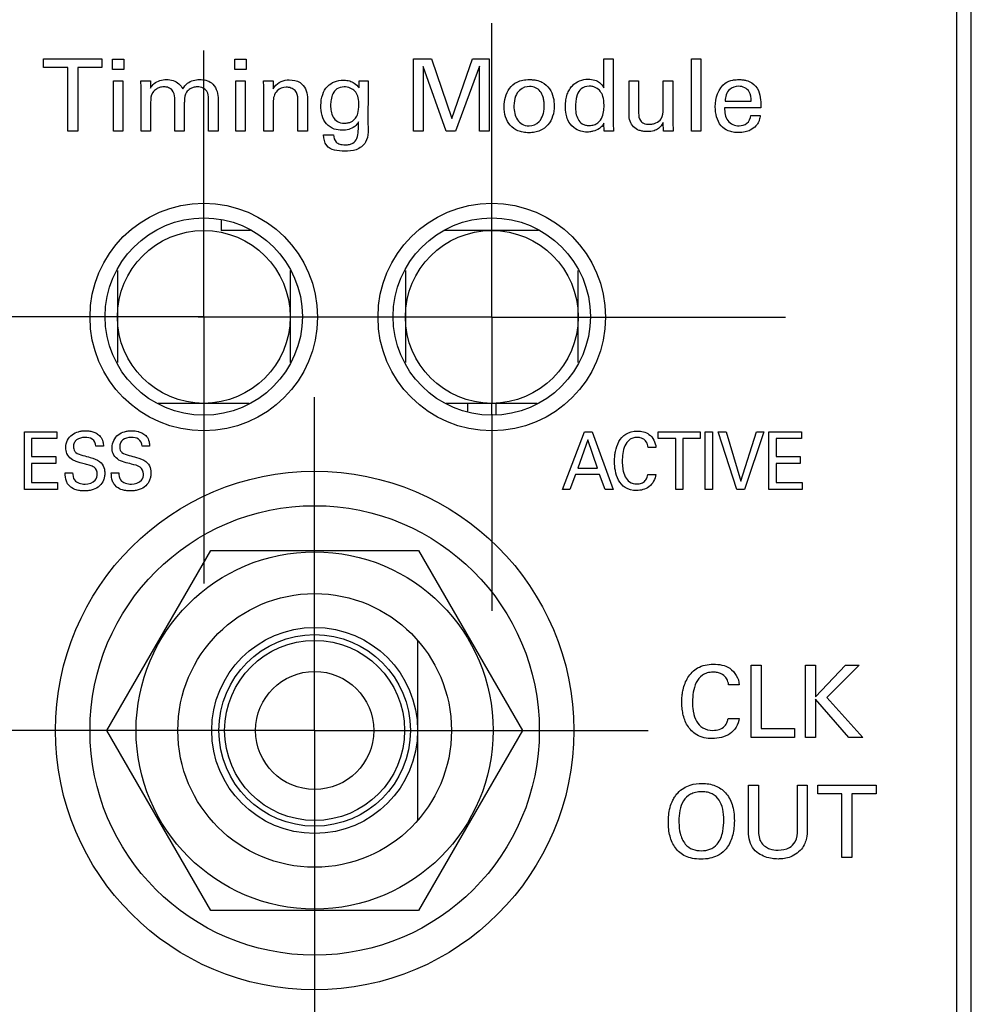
# Model space of a CAD drawing. Header units: inches. Extents: x 0 to 34, y 0 to 22.
# Tile 7 of 23: x 10.074 to 10.735, y 11.993 to 12.677. Entities that reach past the tile are written whole.
import ezdxf

# ---------------------------------------------------------------- set-up
doc = ezdxf.new("R2010")
doc.units = ezdxf.units.IN
doc.header["$LTSCALE"] = 1.87
doc.header["$MEASUREMENT"] = 0
doc.linetypes.add('CENTER', pattern=[0.6, 0.375, -0.075, 0.075, -0.075])
doc.layers.get('0').update_dxf_attribs({"linetype": 'CONTINUOUS'})
for name, color, linetype in [('02___PRT_ALL_AXES', 7, 'CONTINUOUS'), ('DATUMCURVES', 7, 'CONTINUOUS'), ('DEFAULT_1', 7, 'CENTER'), ('DIMENSIONS', 7, 'CONTINUOUS')]:
    doc.layers.add(name, color=color, linetype=linetype)
doc.styles.get("Standard").update_dxf_attribs({"font": 'txt', "width": 0.8})
doc.dimstyles.new('DIMSTYLE_1', dxfattribs={"dimtxt": 0.125, "dimasz": 0.18, "dimexe": 0.18, "dimexo": 0.0625, "dimgap": 0.09, "dimtad": 0, "dimtih": 1, "dimtoh": 1, "dimdec": 3, "dimzin": 4, "dimdsep": 46, "dimtxsty": 'STANDARD', "dimblk": '_FILLED', "dimblk1": '_FILLED', "dimblk2": '_FILLED', "dimcen": 0.09, "dimadec": 0, "dimazin": 0, "dimtp": 0.005, "dimtm": 0.005, "dimtfac": 1, "dimtdec": 3, "dimtofl": 0, "dimtmove": 0, "dimatfit": 3, "dimldrblk": '_FILLED', "dimfxl": 1, "dimtolj": 1, "dimtzin": 4, "dimarcsym": 0})

# ---------------------------------------------------------------- blocks, each defined once
blk = doc.blocks.new('*D12')
at = {"layer": 'DIMENSIONS', "color": 2, "linetype": 'CONTINUOUS'}
blk.add_line((10.40219, 12.73682), (10.40219, 13.92442), dxfattribs=at)
at = {"layer": 'DIMENSIONS', "color": 2, "linetype": 'CONTINUOUS', "insert": (10.33969, 13.98692), "char_height": 0.125, "width": 1.225, "attachment_point": 1, "rotation": 90, "line_spacing_factor": 0.9}
blk.add_mtext('.455{\\Ftxt.shx;\\W1.000000;\\H0.125000; }[11.56]', dxfattribs=at)
blk = doc.blocks.new('_FILLED')
at = {"color": 0, "linetype": 'BYBLOCK'}
blk.add_solid([(0, 0), (-1, 0.1736), (-1, -0.1736)], dxfattribs=at)

msp = doc.modelspace()

# ---------------------------------------------------------------- linework, layer by layer
at = {"color": 7, "linetype": 'CONTINUOUS'}
for p, q in [((10.73519, 8.09901), (10.73519, 13.23692)), ((10.72519, 9.13692), (10.72519, 13.20692)), ((10.21419, 12.53787), (10.21419, 12.53041)), ((10.23473, 12.53041), (10.21419, 12.53041)), ((10.43473, 12.53041), (10.36966, 12.53041)), ((10.26219, 12.50256), (10.26219, 12.47041)), ((10.34219, 12.50256), (10.34219, 12.47041)), ((10.46219, 12.47041), (10.46219, 12.50256)), ((10.38565, 12.40491), (10.38565, 12.41041)), ((10.40219, 12.40292), (10.40219, 12.41041)), ((10.40534, 12.40292), (10.40534, 12.41041)), ((10.13486, 12.18341), (10.20702, 12.30841)), ((10.20702, 12.30841), (10.35136, 12.30841)), ((10.35136, 12.30841), (10.42353, 12.18341)), ((10.35069, 12.24597), (10.35069, 12.12086)), ((10.20702, 12.05841), (10.13486, 12.18341)), ((10.42353, 12.18341), (10.35136, 12.05841)), ((10.35136, 12.05841), (10.20702, 12.05841))]:
    msp.add_line(p, q, dxfattribs=at)
for centre, radius in [((10.20219, 12.47032), 0.079), ((10.40219, 12.47032), 0.079), ((10.20219, 12.47072), 0.0685), ((10.40219, 12.47072), 0.0685), ((10.20219, 12.47041), 0.06), ((10.40219, 12.47041), 0.06), ((10.27919, 12.18331), 0.18), ((10.27919, 12.18341), 0.156), ((10.27919, 12.18341), 0.124), ((10.27919, 12.18341), 0.095), ((10.27919, 12.18341), 0.0715), ((10.27919, 12.18341), 0.0665), ((10.27919, 12.18341), 0.0625), ((10.27919, 12.18341), 0.041)]:
    msp.add_circle(centre, radius, dxfattribs=at)
at = {"layer": '02___PRT_ALL_AXES', "color": 7, "linetype": 'CONTINUOUS'}
for p, q in [((10.14219, 12.50256), (10.14219, 12.43889)), ((10.26219, 12.47041), (10.26219, 12.43889)), ((10.34219, 12.47041), (10.34219, 12.43889)), ((10.46219, 12.43889), (10.46219, 12.47041)), ((10.23376, 12.41041), (10.17063, 12.41041)), ((10.43376, 12.41041), (10.37063, 12.41041))]:
    msp.add_line(p, q, dxfattribs=at)
at = {"layer": 'DATUMCURVES', "color": 40, "linetype": 'CONTINUOUS'}
for p, q in [((10.09098, 12.64366), (10.09098, 12.64956)), ((10.09098, 12.64956), (10.13146, 12.64956)), ((10.10778, 12.64366), (10.09098, 12.64366)), ((10.10778, 12.59942), (10.10778, 12.64366)), ((10.11466, 12.64366), (10.11466, 12.59942)), ((10.13146, 12.64366), (10.11466, 12.64366)), ((10.13146, 12.64956), (10.13146, 12.64366)), ((10.13883, 12.64227), (10.13883, 12.64942)), ((10.13883, 12.64942), (10.14667, 12.64942)), ((10.14667, 12.64942), (10.14667, 12.64227)), ((10.22369, 12.64227), (10.22369, 12.64942)), ((10.22369, 12.64942), (10.23153, 12.64942)), ((10.23153, 12.64942), (10.23153, 12.64227)), ((10.34793, 12.59942), (10.34793, 12.64956)), ((10.34793, 12.64956), (10.36022, 12.64956)), ((10.35466, 12.64428), (10.35466, 12.59942)), ((10.3705, 12.59942), (10.35466, 12.64428)), ((10.36022, 12.64956), (10.37438, 12.60824)), ((10.37438, 12.60824), (10.38889, 12.64956)), ((10.39355, 12.64456), (10.37709, 12.59942)), ((10.38889, 12.64956), (10.40035, 12.64956)), ((10.39355, 12.59942), (10.39355, 12.64456)), ((10.40035, 12.64956), (10.40035, 12.59942)), ((10.47993, 12.62956), (10.47993, 12.64949)), ((10.47993, 12.64949), (10.48646, 12.64949)), ((10.48646, 12.64949), (10.48646, 12.60498)), ((10.54077, 12.59942), (10.54077, 12.64949)), ((10.54077, 12.64949), (10.54728, 12.64949)), ((10.54728, 12.64949), (10.54728, 12.59942)), ((10.14667, 12.64227), (10.13883, 12.64227)), ((10.23153, 12.64227), (10.22369, 12.64227)), ((10.13952, 12.59942), (10.13952, 12.63429)), ((10.13952, 12.63429), (10.14605, 12.63429)), ((10.14605, 12.63429), (10.14605, 12.59942)), ((10.15868, 12.62963), (10.15855, 12.63429)), ((10.15855, 12.63429), (10.16515, 12.63429)), ((10.16515, 12.63429), (10.16515, 12.62921)), ((10.22438, 12.59942), (10.22438, 12.63429)), ((10.22438, 12.63429), (10.23091, 12.63429)), ((10.23091, 12.63429), (10.23091, 12.59942)), ((10.24382, 12.63026), (10.24375, 12.63429)), ((10.24375, 12.63429), (10.25028, 12.63429)), ((10.24382, 12.59942), (10.24382, 12.63026)), ((10.25028, 12.63429), (10.25035, 12.62866)), ((10.31, 12.62949), (10.31007, 12.63429)), ((10.31007, 12.63429), (10.31639, 12.63429)), ((10.31639, 12.63429), (10.31626, 12.62797)), ((10.4975, 12.61088), (10.4975, 12.63429)), ((10.4975, 12.63429), (10.50418, 12.63429)), ((10.50418, 12.63429), (10.50418, 12.61185)), ((10.52124, 12.61456), (10.52124, 12.63429)), ((10.52124, 12.63429), (10.52799, 12.63429)), ((10.52799, 12.63429), (10.52799, 12.60595)), ((10.15868, 12.59942), (10.15868, 12.62963)), ((10.27417, 12.6231), (10.27417, 12.59942)), ((10.31626, 12.62797), (10.31618, 12.60616)), ((10.16528, 12.61921), (10.16528, 12.59942)), ((10.18209, 12.59942), (10.18209, 12.62248)), ((10.18869, 12.61893), (10.18869, 12.59942)), ((10.20549, 12.59942), (10.20549, 12.62178)), ((10.21209, 12.62283), (10.21209, 12.59942)), ((10.25035, 12.61949), (10.25035, 12.59942)), ((10.2675, 12.59942), (10.2675, 12.62158)), ((10.56416, 12.62025), (10.5823, 12.62025)), ((10.58895, 12.61567), (10.56388, 12.61567)), ((10.58209, 12.61033), (10.58862, 12.61033)), ((10.4802, 12.59942), (10.48006, 12.60498)), ((10.48646, 12.60498), (10.48673, 12.59942)), ((10.5214, 12.59942), (10.52124, 12.6054)), ((10.52799, 12.60595), (10.52818, 12.59942)), ((10.11466, 12.59942), (10.10778, 12.59942)), ((10.14605, 12.59942), (10.13952, 12.59942)), ((10.16528, 12.59942), (10.15868, 12.59942)), ((10.18869, 12.59942), (10.18209, 12.59942)), ((10.21209, 12.59942), (10.20549, 12.59942)), ((10.23091, 12.59942), (10.22438, 12.59942)), ((10.25035, 12.59942), (10.24382, 12.59942)), ((10.27417, 12.59942), (10.2675, 12.59942)), ((10.28535, 12.59672), (10.2923, 12.59672)), ((10.35466, 12.59942), (10.34793, 12.59942)), ((10.37709, 12.59942), (10.3705, 12.59942)), ((10.40035, 12.59942), (10.39355, 12.59942)), ((10.48673, 12.59942), (10.4802, 12.59942)), ((10.52818, 12.59942), (10.5214, 12.59942)), ((10.54728, 12.59942), (10.54077, 12.59942)), ((10.0776, 12.35055), (10.0776, 12.39067)), ((10.0776, 12.39067), (10.10025, 12.39067)), ((10.0826, 12.38594), (10.0826, 12.37344)), ((10.10025, 12.38594), (10.0826, 12.38594)), ((10.10025, 12.39067), (10.10025, 12.38594)), ((10.45128, 12.35055), (10.46647, 12.39067)), ((10.46891, 12.38517), (10.46191, 12.3655)), ((10.46647, 12.39067), (10.47182, 12.39067)), ((10.47559, 12.3655), (10.46891, 12.38517)), ((10.47182, 12.39067), (10.48644, 12.35055)), ((10.51782, 12.38594), (10.51782, 12.39067)), ((10.51782, 12.39067), (10.54698, 12.39067)), ((10.52992, 12.38594), (10.51782, 12.38594)), ((10.52992, 12.35055), (10.52992, 12.38594)), ((10.53488, 12.38594), (10.53488, 12.35055)), ((10.54698, 12.38594), (10.53488, 12.38594)), ((10.54698, 12.39067), (10.54698, 12.38594)), ((10.55048, 12.35055), (10.55048, 12.39067)), ((10.55048, 12.39067), (10.55547, 12.39067)), ((10.55547, 12.39067), (10.55547, 12.35055)), ((10.57227, 12.35055), (10.55943, 12.39067)), ((10.55943, 12.39067), (10.56497, 12.39067)), ((10.56497, 12.39067), (10.57522, 12.35639)), ((10.57522, 12.35639), (10.58602, 12.39067)), ((10.59107, 12.39067), (10.57777, 12.35055)), ((10.58602, 12.39067), (10.59107, 12.39067)), ((10.59462, 12.35055), (10.59462, 12.39067)), ((10.59462, 12.39067), (10.61727, 12.39067)), ((10.59964, 12.38594), (10.59964, 12.37344)), ((10.61727, 12.38594), (10.59964, 12.38594)), ((10.61727, 12.39067), (10.61727, 12.38594)), ((10.1325, 12.38066), (10.1273, 12.38066)), ((10.1646, 12.38066), (10.1594, 12.38066)), ((10.51617, 12.37983), (10.51082, 12.37983)), ((10.0826, 12.37344), (10.0994, 12.37344)), ((10.0994, 12.37344), (10.0994, 12.36878)), ((10.59964, 12.37344), (10.61643, 12.37344)), ((10.61643, 12.37344), (10.61643, 12.36878)), ((10.0826, 12.36878), (10.0826, 12.35544)), ((10.0994, 12.36878), (10.0826, 12.36878)), ((10.46191, 12.3655), (10.47559, 12.3655)), ((10.59964, 12.36878), (10.59964, 12.35544)), ((10.61643, 12.36878), (10.59964, 12.36878)), ((10.1059, 12.36227), (10.1111, 12.36227)), ((10.138, 12.36227), (10.1432, 12.36227)), ((10.46031, 12.361), (10.45643, 12.35055)), ((10.47708, 12.361), (10.46031, 12.361)), ((10.48098, 12.35055), (10.47708, 12.361)), ((10.51058, 12.36111), (10.51609, 12.36111)), ((10.10065, 12.35055), (10.0776, 12.35055)), ((10.0826, 12.35544), (10.10065, 12.35544)), ((10.10065, 12.35544), (10.10065, 12.35055)), ((10.10978, 12.35232), (10.108, 12.35416)), ((10.14187, 12.35233), (10.1401, 12.35416)), ((10.45643, 12.35055), (10.45128, 12.35055)), ((10.48644, 12.35055), (10.48098, 12.35055)), ((10.53488, 12.35055), (10.52992, 12.35055)), ((10.55547, 12.35055), (10.55048, 12.35055)), ((10.57777, 12.35055), (10.57227, 12.35055)), ((10.61768, 12.35055), (10.59462, 12.35055)), ((10.59964, 12.35544), (10.61768, 12.35544)), ((10.61768, 12.35544), (10.61768, 12.35055)), ((10.58227, 12.17855), (10.58227, 12.22869)), ((10.58227, 12.22869), (10.58917, 12.22869)), ((10.58917, 12.22869), (10.58917, 12.18473)), ((10.62006, 12.17855), (10.62006, 12.22869)), ((10.62006, 12.22869), (10.62693, 12.22869)), ((10.62693, 12.20674), (10.64784, 12.22869)), ((10.62693, 12.22869), (10.62693, 12.20674)), ((10.65736, 12.22869), (10.63493, 12.20626)), ((10.64784, 12.22869), (10.65736, 12.22869)), ((10.57408, 12.21515), (10.56665, 12.21515)), ((10.63493, 12.20626), (10.65978, 12.17855)), ((10.62693, 12.20515), (10.62693, 12.17855)), ((10.65007, 12.17855), (10.62693, 12.20515)), ((10.5663, 12.19175), (10.57395, 12.19175)), ((10.58917, 12.18473), (10.61249, 12.18473)), ((10.61249, 12.18473), (10.61249, 12.17855)), ((10.61249, 12.17855), (10.58227, 12.17855)), ((10.62693, 12.17855), (10.62006, 12.17855)), ((10.65978, 12.17855), (10.65007, 12.17855)), ((10.58038, 12.1148), (10.58038, 12.14535)), ((10.58038, 12.14535), (10.58732, 12.14535)), ((10.58732, 12.14535), (10.58732, 12.11431)), ((10.61453, 12.11459), (10.61453, 12.14535)), ((10.61453, 12.14535), (10.62128, 12.14535)), ((10.62128, 12.14535), (10.62128, 12.11446)), ((10.62855, 12.13945), (10.62855, 12.14535)), ((10.62855, 12.14535), (10.66905, 12.14535)), ((10.66905, 12.14535), (10.66905, 12.13945)), ((10.64537, 12.13945), (10.62855, 12.13945)), ((10.64537, 12.09522), (10.64537, 12.13945)), ((10.65223, 12.13945), (10.65223, 12.09522)), ((10.66905, 12.13945), (10.65223, 12.13945)), ((10.65223, 12.09522), (10.64537, 12.09522))]:
    msp.add_line(p, q, dxfattribs=at)
for points, knots in [([(10.16515, 12.62921), (10.16588, 12.63042), (10.1686, 12.63392), (10.17327, 12.63519), (10.17619, 12.63519)], [0, 0, 0, 0, 0.325456, 1, 1, 1, 1]), ([(10.18209, 12.62248), (10.18209, 12.6244), (10.18121, 12.62754), (10.17772, 12.62981), (10.17459, 12.63027), (10.17161, 12.62985), (10.16893, 12.62856), (10.16747, 12.6272), (10.16681, 12.6263)], [0, 0, 0, 0, 0.275611, 0.413574, 0.576912, 0.720519, 0.839359, 1, 1, 1, 1]), ([(10.17619, 12.63519), (10.17782, 12.63519), (10.18247, 12.63484), (10.1863, 12.63129), (10.18757, 12.62866)], [0, 0, 0, 0, 0.357974, 1, 1, 1, 1]), ([(10.18757, 12.62866), (10.18848, 12.63016), (10.19147, 12.63396), (10.19924, 12.63586), (10.20919, 12.63382), (10.21209, 12.62649), (10.21209, 12.62283)], [0, 0, 0, 0, 0.156793, 0.416062, 0.67199, 1, 1, 1, 1]), ([(10.20549, 12.62178), (10.20549, 12.62359), (10.2052, 12.62678), (10.20163, 12.62962), (10.19812, 12.6303), (10.19495, 12.62989), (10.19231, 12.6287), (10.19087, 12.62735), (10.19021, 12.62643)], [0, 0, 0, 0, 0.251236, 0.403531, 0.601556, 0.733866, 0.843153, 1, 1, 1, 1]), ([(10.25035, 12.62866), (10.25064, 12.62921), (10.25279, 12.63304), (10.25778, 12.63498), (10.26154, 12.63498)], [0, 0, 0, 0, 0.142189, 1, 1, 1, 1]), ([(10.2675, 12.62158), (10.2675, 12.62366), (10.26679, 12.62731), (10.2628, 12.6295), (10.25833, 12.63034), (10.25184, 12.62784), (10.25035, 12.62226), (10.25035, 12.61949)], [0, 0, 0, 0, 0.222355, 0.342881, 0.462041, 0.70419, 1, 1, 1, 1]), ([(10.26154, 12.63498), (10.26411, 12.63498), (10.2708, 12.6338), (10.27417, 12.62684), (10.27417, 12.6231)], [0, 0, 0, 0, 0.408351, 1, 1, 1, 1]), ([(10.2982, 12.60005), (10.29636, 12.60005), (10.29236, 12.60046), (10.28498, 12.60541), (10.28298, 12.61543), (10.28415, 12.62459), (10.28761, 12.63063), (10.29293, 12.63412), (10.2972, 12.63479), (10.29946, 12.63477), (10.29968, 12.63476)], [0, 0, 0, 0, 0.105619, 0.226519, 0.484142, 0.634089, 0.757037, 0.870349, 0.98764, 1, 1, 1, 1]), ([(10.30986, 12.61838), (10.30986, 12.62276), (10.30841, 12.62649), (10.30409, 12.62953), (10.29896, 12.63051), (10.29429, 12.62907), (10.29163, 12.62555), (10.29042, 12.62111), (10.29028, 12.61855), (10.29028, 12.61734)], [0, 0, 0, 0, 0.207153, 0.312523, 0.417894, 0.56342, 0.708947, 0.854473, 1, 1, 1, 1]), ([(10.29968, 12.63476), (10.30098, 12.63472), (10.3034, 12.6344), (10.30715, 12.6328), (10.30904, 12.63074), (10.31, 12.62949)], [0, 0, 0, 0, 0.322001, 0.606103, 1, 1, 1, 1]), ([(10.42792, 12.59824), (10.42654, 12.59824), (10.42376, 12.59849), (10.41914, 12.5999), (10.41466, 12.60319), (10.41147, 12.60906), (10.41047, 12.61592), (10.41127, 12.62309), (10.41407, 12.62931), (10.41849, 12.63316), (10.4237, 12.63487), (10.42662, 12.6352), (10.42847, 12.63519)], [0, 0, 0, 0, 0.067786, 0.135572, 0.271144, 0.406716, 0.542288, 0.656716, 0.771144, 0.885572, 0.942786, 1, 1, 1, 1]), ([(10.42847, 12.63039), (10.42639, 12.63039), (10.4223, 12.62937), (10.41841, 12.62406), (10.41728, 12.61793), (10.41794, 12.61152), (10.42041, 12.6056), (10.42434, 12.6031), (10.42806, 12.6031)], [0, 0, 0, 0, 0.302046, 0.45307, 0.604093, 0.70307, 0.802046, 1, 1, 1, 1]), ([(10.42847, 12.63519), (10.42927, 12.63518), (10.43103, 12.6351), (10.43398, 12.63462), (10.43845, 12.63302), (10.44268, 12.62902), (10.44517, 12.62283), (10.44582, 12.61599), (10.44483, 12.60952), (10.44157, 12.60342), (10.43696, 12.59999), (10.43221, 12.59851), (10.42935, 12.59824), (10.42792, 12.59824)], [0, 0, 0, 0, 0.026031, 0.052061, 0.104122, 0.208244, 0.312366, 0.416488, 0.562366, 0.708244, 0.854122, 0.927061, 1, 1, 1, 1]), ([(10.42806, 12.6031), (10.43053, 12.6031), (10.43449, 12.60442), (10.43748, 12.60943), (10.43844, 12.61339), (10.43869, 12.6169), (10.43849, 12.62027), (10.43776, 12.62381), (10.43533, 12.62868), (10.43152, 12.63039), (10.42847, 12.63039)], [0, 0, 0, 0, 0.273518, 0.410277, 0.478656, 0.547036, 0.603656, 0.660277, 0.773518, 1, 1, 1, 1]), ([(10.45609, 12.62815), (10.45667, 12.62915), (10.45857, 12.63175), (10.46301, 12.63476), (10.46869, 12.63574), (10.47353, 12.63511), (10.47745, 12.6331), (10.47919, 12.63088), (10.47993, 12.62956)], [0, 0, 0, 0, 0.120665, 0.334505, 0.545834, 0.713935, 0.840273, 1, 1, 1, 1]), ([(10.47751, 12.62706), (10.47681, 12.62797), (10.4753, 12.62929), (10.47252, 12.63039), (10.46838, 12.63088), (10.4638, 12.62915), (10.46033, 12.62306), (10.46029, 12.61783), (10.46029, 12.61665)], [0, 0, 0, 0, 0.139043, 0.208565, 0.278086, 0.458565, 0.639043, 1, 1, 1, 1]), ([(10.57368, 12.63054), (10.57145, 12.63054), (10.56598, 12.62881), (10.56422, 12.62314), (10.56416, 12.62025)], [0, 0, 0, 0, 0.435361, 1, 1, 1, 1]), ([(10.56432, 12.63262), (10.56586, 12.63371), (10.56848, 12.6347), (10.57176, 12.63514), (10.57411, 12.63522), (10.57646, 12.6351), (10.57954, 12.63454), (10.58383, 12.63281), (10.58778, 12.62787), (10.58901, 12.62151), (10.589, 12.61749), (10.58895, 12.61567)], [0, 0, 0, 0, 0.147553, 0.210473, 0.259075, 0.330707, 0.394187, 0.502859, 0.685505, 0.858011, 1, 1, 1, 1]), ([(10.5823, 12.62025), (10.58234, 12.62243), (10.58199, 12.62782), (10.57645, 12.63054), (10.57368, 12.63054)], [0, 0, 0, 0, 0.43927, 1, 1, 1, 1]), ([(10.19021, 12.62643), (10.18902, 12.62476), (10.18872, 12.62198), (10.18869, 12.61944), (10.18869, 12.61893)], [0, 0, 0, 0, 0.802678, 1, 1, 1, 1]), ([(10.48006, 12.60498), (10.47973, 12.60438), (10.47892, 12.60296), (10.47649, 12.60071), (10.47335, 12.59941), (10.47038, 12.59883), (10.46754, 12.59863), (10.46359, 12.59921), (10.45847, 12.6017), (10.45507, 12.60635), (10.45358, 12.61156), (10.45322, 12.61626), (10.45354, 12.62089), (10.45447, 12.62484), (10.45551, 12.62715), (10.45609, 12.62815)], [0, 0, 0, 0, 0.039207, 0.093208, 0.187521, 0.23011, 0.267389, 0.350973, 0.457221, 0.586439, 0.667954, 0.767105, 0.856113, 0.934032, 1, 1, 1, 1]), ([(10.29028, 12.61734), (10.29028, 12.61588), (10.29048, 12.61317), (10.29185, 12.60894), (10.2946, 12.60579), (10.29884, 12.60471), (10.30256, 12.60508), (10.30525, 12.60604), (10.3067, 12.60734), (10.3075, 12.60838)], [0, 0, 0, 0, 0.169157, 0.338313, 0.50747, 0.676626, 0.75747, 0.838313, 1, 1, 1, 1]), ([(10.46029, 12.61665), (10.46029, 12.6151), (10.46049, 12.61189), (10.46183, 12.60746), (10.46422, 12.60475), (10.46704, 12.60353), (10.47015, 12.60317), (10.47343, 12.60366), (10.47675, 12.60547), (10.47919, 12.60922), (10.48014, 12.61423), (10.48014, 12.61666), (10.48014, 12.61734)], [0, 0, 0, 0, 0.109213, 0.218427, 0.32764, 0.382247, 0.436853, 0.507247, 0.57764, 0.718427, 0.859213, 1, 1, 1, 1]), ([(10.58862, 12.61033), (10.58848, 12.60922), (10.58822, 12.60739), (10.58714, 12.60492), (10.58521, 12.60233), (10.58216, 12.60004), (10.57794, 12.59863), (10.57388, 12.59826), (10.56989, 12.59856), (10.56553, 12.59971), (10.55884, 12.6043), (10.55743, 12.61167), (10.55743, 12.61623)], [0, 0, 0, 0, 0.069086, 0.113533, 0.16566, 0.268148, 0.34341, 0.439257, 0.519084, 0.590194, 0.717771, 1, 1, 1, 1]), ([(10.52124, 12.6054), (10.52045, 12.60386), (10.51869, 12.60136), (10.51453, 12.59937), (10.51072, 12.59897), (10.50723, 12.5992), (10.50387, 12.60001), (10.49897, 12.60286), (10.4975, 12.60787), (10.4975, 12.61088)], [0, 0, 0, 0, 0.157754, 0.265838, 0.410676, 0.502816, 0.58422, 0.72537, 1, 1, 1, 1]), ([(10.50418, 12.61185), (10.50418, 12.61009), (10.50449, 12.60709), (10.50786, 12.6044), (10.51107, 12.60404), (10.51399, 12.60427), (10.51701, 12.60517), (10.52084, 12.60822), (10.52124, 12.61233), (10.52124, 12.61456)], [0, 0, 0, 0, 0.1864, 0.289184, 0.432028, 0.516854, 0.599145, 0.763914, 1, 1, 1, 1]), ([(10.56388, 12.61567), (10.56383, 12.61258), (10.56456, 12.60591), (10.57105, 12.6031), (10.57389, 12.6031)], [0, 0, 0, 0, 0.521005, 1, 1, 1, 1]), ([(10.57389, 12.6031), (10.57581, 12.6031), (10.58009, 12.60414), (10.58186, 12.6083), (10.58209, 12.61033)], [0, 0, 0, 0, 0.483633, 1, 1, 1, 1]), ([(10.31618, 12.60616), (10.31618, 12.60131), (10.31746, 12.59261), (10.30817, 12.5857), (10.29863, 12.58521), (10.28696, 12.58636), (10.2855, 12.59415), (10.28535, 12.59672)], [0, 0, 0, 0, 0.281263, 0.443229, 0.598555, 0.850736, 1, 1, 1, 1]), ([(10.2923, 12.59672), (10.29242, 12.59499), (10.2932, 12.59204), (10.29623, 12.59043), (10.29842, 12.58998), (10.30072, 12.58985), (10.30325, 12.59005), (10.30639, 12.59114), (10.30899, 12.59454), (10.30964, 12.59991), (10.30966, 12.60379), (10.30966, 12.60595)], [0, 0, 0, 0, 0.15605, 0.240787, 0.293822, 0.357332, 0.448, 0.521035, 0.649879, 0.80521, 1, 1, 1, 1]), ([(10.30966, 12.60595), (10.30904, 12.60467), (10.30614, 12.60099), (10.30125, 12.60005), (10.2982, 12.60005)], [0, 0, 0, 0, 0.319055, 1, 1, 1, 1]), ([(10.12825, 12.3615), (10.12825, 12.36319), (10.12685, 12.36606), (10.12315, 12.36737), (10.11991, 12.3683), (10.11665, 12.36917), (10.11331, 12.37016), (10.10971, 12.3717), (10.10688, 12.37529), (10.10611, 12.38013), (10.10709, 12.38502), (10.11055, 12.38895), (10.11435, 12.39066), (10.11761, 12.39133), (10.12003, 12.39149), (10.12253, 12.39135), (10.12416, 12.39104), (10.12504, 12.39078)], [0, 0, 0, 0, 0.090526, 0.141897, 0.205603, 0.271991, 0.321911, 0.392048, 0.477775, 0.552306, 0.648682, 0.734332, 0.821455, 0.866493, 0.911925, 0.95102, 1, 1, 1, 1]), ([(10.12504, 12.39078), (10.12601, 12.3905), (10.12796, 12.3897), (10.13069, 12.38745), (10.13225, 12.38415), (10.13244, 12.38171), (10.1325, 12.38066)], [0, 0, 0, 0, 0.223835, 0.462715, 0.767473, 1, 1, 1, 1]), ([(10.15205, 12.36828), (10.1487, 12.36919), (10.14329, 12.36995), (10.13899, 12.37528), (10.1379, 12.38162), (10.141, 12.38832), (10.14645, 12.39066), (10.1497, 12.39133), (10.15213, 12.39149), (10.15445, 12.39136), (10.15589, 12.39111), (10.15661, 12.39093)], [0, 0, 0, 0, 0.238779, 0.348804, 0.444529, 0.671407, 0.783263, 0.841089, 0.899427, 0.949658, 1, 1, 1, 1]), ([(10.15661, 12.39093), (10.15678, 12.39088), (10.15794, 12.39057), (10.16006, 12.3897), (10.1628, 12.38745), (10.16436, 12.38414), (10.16453, 12.38171), (10.1646, 12.38066)], [0, 0, 0, 0, 0.038994, 0.254168, 0.483889, 0.776613, 1, 1, 1, 1]), ([(10.48763, 12.3741), (10.48773, 12.37508), (10.48825, 12.37845), (10.49004, 12.384), (10.49512, 12.39011), (10.50329, 12.39181), (10.51268, 12.38988), (10.51592, 12.38325), (10.51617, 12.37983)], [0, 0, 0, 0, 0.066578, 0.230356, 0.391395, 0.576834, 0.767559, 1, 1, 1, 1]), ([(10.1273, 12.38066), (10.12721, 12.38251), (10.12531, 12.38637), (10.11935, 12.38707), (10.11449, 12.38616), (10.11201, 12.38301), (10.11167, 12.38098), (10.11171, 12.37981), (10.11173, 12.37958)], [0, 0, 0, 0, 0.242745, 0.468875, 0.736599, 0.849467, 0.969837, 1, 1, 1, 1]), ([(10.1594, 12.38066), (10.1593, 12.38251), (10.15741, 12.38637), (10.15145, 12.38707), (10.14659, 12.38616), (10.14411, 12.38301), (10.14377, 12.38098), (10.1438, 12.37981), (10.14382, 12.37958)], [0, 0, 0, 0, 0.24273, 0.468622, 0.736588, 0.849471, 0.969836, 1, 1, 1, 1]), ([(10.51082, 12.37983), (10.51063, 12.38122), (10.50998, 12.3837), (10.50756, 12.38585), (10.50522, 12.38665), (10.50281, 12.38687), (10.50014, 12.38653), (10.49689, 12.38485), (10.49427, 12.38097), (10.49301, 12.37569), (10.49268, 12.37041), (10.49287, 12.36698), (10.4931, 12.36538)], [0, 0, 0, 0, 0.110531, 0.191707, 0.241959, 0.303308, 0.380952, 0.449697, 0.585051, 0.731163, 0.872929, 1, 1, 1, 1]), ([(10.11173, 12.37958), (10.11177, 12.37903), (10.11202, 12.37784), (10.11394, 12.37539), (10.11648, 12.37479), (10.1182, 12.37433)], [0, 0, 0, 0, 0.180269, 0.404566, 1, 1, 1, 1]), ([(10.14382, 12.37958), (10.14387, 12.37903), (10.14412, 12.37784), (10.14604, 12.3754), (10.14858, 12.37479), (10.1503, 12.37433)], [0, 0, 0, 0, 0.180309, 0.404747, 1, 1, 1, 1]), ([(10.1182, 12.37433), (10.11992, 12.37384), (10.12386, 12.37273), (10.12796, 12.37151), (10.12985, 12.37011)], [0, 0, 0, 0, 0.431666, 1, 1, 1, 1]), ([(10.1503, 12.37433), (10.15202, 12.37384), (10.15596, 12.37273), (10.16006, 12.37151), (10.16195, 12.37011)], [0, 0, 0, 0, 0.431921, 1, 1, 1, 1]), ([(10.51609, 12.36111), (10.51577, 12.35787), (10.51316, 12.35296), (10.50723, 12.35036), (10.5015, 12.34958), (10.49471, 12.35111), (10.48978, 12.35696), (10.4878, 12.36353), (10.4873, 12.36932), (10.48748, 12.37279), (10.48763, 12.3741)], [0, 0, 0, 0, 0.190203, 0.280369, 0.371151, 0.527056, 0.661595, 0.79722, 0.923321, 1, 1, 1, 1]), ([(10.12985, 12.37011), (10.13127, 12.36908), (10.13279, 12.36686), (10.13338, 12.3639), (10.1335, 12.36178), (10.1333, 12.35955), (10.1324, 12.35637), (10.12997, 12.35282), (10.12608, 12.35064), (10.12237, 12.34976), (10.11946, 12.34955), (10.11648, 12.34972), (10.11325, 12.35031), (10.11091, 12.35144), (10.10978, 12.35232)], [0, 0, 0, 0, 0.131156, 0.184582, 0.224703, 0.289148, 0.350695, 0.470434, 0.599349, 0.672672, 0.754216, 0.816798, 0.894315, 1, 1, 1, 1]), ([(10.16195, 12.37011), (10.16337, 12.36908), (10.16488, 12.36686), (10.16548, 12.3639), (10.16559, 12.36178), (10.1654, 12.35955), (10.16449, 12.35637), (10.16206, 12.35282), (10.15818, 12.35064), (10.15447, 12.34976), (10.15155, 12.34955), (10.14858, 12.34972), (10.14535, 12.35031), (10.14301, 12.35144), (10.14187, 12.35233)], [0, 0, 0, 0, 0.13115, 0.184576, 0.224698, 0.289145, 0.350693, 0.47043, 0.599338, 0.67266, 0.754206, 0.816785, 0.894275, 1, 1, 1, 1]), ([(10.16035, 12.3615), (10.16035, 12.36319), (10.15823, 12.36721), (10.15412, 12.36771), (10.15205, 12.36828)], [0, 0, 0, 0, 0.441185, 1, 1, 1, 1]), ([(10.4931, 12.36538), (10.49313, 12.36511), (10.49344, 12.3631), (10.49439, 12.35955), (10.49772, 12.35532), (10.50231, 12.35425), (10.50623, 12.35479), (10.50888, 12.35659), (10.51015, 12.35896), (10.51047, 12.36047), (10.51058, 12.36111)], [0, 0, 0, 0, 0.029705, 0.224013, 0.399943, 0.593228, 0.710916, 0.830515, 0.928968, 1, 1, 1, 1]), ([(10.108, 12.35416), (10.10752, 12.35486), (10.10617, 12.35738), (10.1059, 12.36029), (10.1059, 12.36227)], [0, 0, 0, 0, 0.299211, 1, 1, 1, 1]), ([(10.1111, 12.36227), (10.11116, 12.36055), (10.11177, 12.35567), (10.11714, 12.35433), (10.1198, 12.35433)], [0, 0, 0, 0, 0.393095, 1, 1, 1, 1]), ([(10.1198, 12.35433), (10.12233, 12.35433), (10.12702, 12.35567), (10.12825, 12.35998), (10.12825, 12.3615)], [0, 0, 0, 0, 0.624641, 1, 1, 1, 1]), ([(10.1401, 12.35416), (10.13961, 12.35486), (10.13827, 12.35738), (10.138, 12.36029), (10.138, 12.36227)], [0, 0, 0, 0, 0.299185, 1, 1, 1, 1]), ([(10.1432, 12.36227), (10.14326, 12.36055), (10.14387, 12.35567), (10.14924, 12.35433), (10.1519, 12.35433)], [0, 0, 0, 0, 0.393164, 1, 1, 1, 1]), ([(10.1519, 12.35433), (10.15442, 12.35433), (10.15911, 12.35567), (10.16035, 12.35998), (10.16035, 12.3615)], [0, 0, 0, 0, 0.624664, 1, 1, 1, 1]), ([(10.53449, 12.20833), (10.53464, 12.20944), (10.53536, 12.21356), (10.53785, 12.22056), (10.5452, 12.22802), (10.55619, 12.23009), (10.56875, 12.22799), (10.57374, 12.21954), (10.57408, 12.21515)], [0, 0, 0, 0, 0.057618, 0.215895, 0.377659, 0.571775, 0.772672, 1, 1, 1, 1]), ([(10.56665, 12.21515), (10.56654, 12.21586), (10.56621, 12.21762), (10.56481, 12.22054), (10.56208, 12.2227), (10.55887, 12.22367), (10.55553, 12.22395), (10.55186, 12.22353), (10.54741, 12.22149), (10.54368, 12.21669), (10.5419, 12.21), (10.54145, 12.20337), (10.54171, 12.19908), (10.54202, 12.19708)], [0, 0, 0, 0, 0.043004, 0.108274, 0.191059, 0.243982, 0.309232, 0.392218, 0.464287, 0.599899, 0.741484, 0.877792, 1, 1, 1, 1]), ([(10.57395, 12.19175), (10.57351, 12.1876), (10.5696, 12.18138), (10.56162, 12.17831), (10.55372, 12.17734), (10.54453, 12.17911), (10.53752, 12.18639), (10.5351, 12.19349), (10.53428, 12.19907), (10.53409, 12.20316), (10.53424, 12.20622), (10.53444, 12.20797), (10.53449, 12.20833)], [0, 0, 0, 0, 0.18527, 0.278649, 0.374261, 0.537543, 0.671697, 0.801922, 0.864393, 0.921849, 0.983499, 1, 1, 1, 1]), ([(10.54202, 12.19708), (10.54207, 12.19674), (10.5425, 12.19421), (10.54386, 12.18968), (10.54861, 12.18441), (10.55483, 12.18318), (10.5602, 12.18383), (10.5639, 12.186), (10.56571, 12.18903), (10.56617, 12.19095), (10.5663, 12.19175)], [0, 0, 0, 0, 0.028146, 0.213989, 0.388574, 0.590386, 0.714297, 0.836611, 0.932368, 1, 1, 1, 1]), ([(10.53128, 12.13994), (10.53266, 12.14146), (10.53537, 12.14354), (10.54139, 12.14629), (10.54767, 12.14687), (10.55303, 12.1464), (10.559, 12.14475), (10.56496, 12.14062), (10.56955, 12.13257), (10.57107, 12.12189), (10.56997, 12.11072), (10.56716, 12.10403), (10.56461, 12.10094), (10.56397, 12.10027)], [0, 0, 0, 0, 0.047007, 0.094014, 0.188029, 0.258001, 0.327973, 0.467917, 0.607861, 0.747805, 0.857455, 0.967105, 1, 1, 1, 1]), ([(10.56397, 12.10027), (10.56247, 12.0987), (10.55942, 12.09641), (10.5538, 12.09446), (10.54754, 12.09384), (10.54136, 12.09442), (10.53497, 12.09653), (10.52919, 12.10138), (10.52552, 12.1099), (10.52467, 12.11769), (10.52494, 12.12452), (10.52582, 12.12986), (10.52742, 12.13432), (10.52934, 12.13763), (10.53064, 12.13924), (10.53128, 12.13994)], [0, 0, 0, 0, 0.098484, 0.168831, 0.239177, 0.306419, 0.373662, 0.508147, 0.642632, 0.777117, 0.832838, 0.888559, 0.944279, 0.97214, 1, 1, 1, 1]), ([(10.56329, 12.12084), (10.56329, 12.12369), (10.56282, 12.12904), (10.56035, 12.13547), (10.55646, 12.13905), (10.55216, 12.14058), (10.54792, 12.14099), (10.54357, 12.14052), (10.53895, 12.13877), (10.53493, 12.13478), (10.53253, 12.12804), (10.53209, 12.12266), (10.53212, 12.11974), (10.53213, 12.11943)], [0, 0, 0, 0, 0.116872, 0.233743, 0.350615, 0.409051, 0.467487, 0.532133, 0.596779, 0.72607, 0.855362, 0.984653, 1, 1, 1, 1]), ([(10.53213, 12.11943), (10.53218, 12.11694), (10.53272, 12.11158), (10.5348, 12.10667), (10.53654, 12.10452)], [0, 0, 0, 0, 0.470588, 1, 1, 1, 1]), ([(10.53654, 12.10452), (10.53939, 12.10098), (10.54585, 12.09942), (10.55376, 12.10046), (10.55996, 12.10456), (10.56311, 12.11354), (10.56329, 12.11914), (10.56329, 12.12084)], [0, 0, 0, 0, 0.285293, 0.432791, 0.580289, 0.790145, 1, 1, 1, 1]), ([(10.62128, 12.11446), (10.62128, 12.11251), (10.62107, 12.10923), (10.61959, 12.10469), (10.61716, 12.10069), (10.61338, 12.0973), (10.60883, 12.09523), (10.60469, 12.09434), (10.60074, 12.09408), (10.59661, 12.09441), (10.59192, 12.09553), (10.5871, 12.09794), (10.58112, 12.10365), (10.58038, 12.11048), (10.58038, 12.1148)], [0, 0, 0, 0, 0.089088, 0.148777, 0.217041, 0.301325, 0.376972, 0.443272, 0.494644, 0.557453, 0.632543, 0.714211, 0.802, 1, 1, 1, 1]), ([(10.58732, 12.11431), (10.58732, 12.11122), (10.58793, 12.10648), (10.59199, 12.10267), (10.59588, 12.10074), (10.60166, 12.10005), (10.60847, 12.10102), (10.61407, 12.10662), (10.61453, 12.11171), (10.61453, 12.11459)], [0, 0, 0, 0, 0.2087, 0.290404, 0.365192, 0.498199, 0.678055, 0.8061, 1, 1, 1, 1])]:
    msp.add_open_spline(points, degree=3, knots=knots, dxfattribs=at)
for points in [[(10.55743, 12.61623), (10.55743, 12.62215), (10.55945, 12.62924), (10.56432, 12.63262)], [(10.16681, 12.6263), (10.16539, 12.62434), (10.16528, 12.62163), (10.16528, 12.61921)], [(10.48014, 12.61734), (10.48014, 12.6224), (10.47895, 12.62518), (10.47751, 12.62706)], [(10.3075, 12.60838), (10.30889, 12.61018), (10.30986, 12.61206), (10.30986, 12.61838)]]:
    msp.add_open_spline(points, degree=3, dxfattribs=at)
at = {"layer": 'DEFAULT_1', "color": 7, "linetype": 'CENTER'}
for p, q in [((10.40219, 12.47032), (10.40219, 12.67432)), ((10.20219, 12.47041), (10.20219, 12.65541)), ((10.20219, 12.47041), (10.01719, 12.47041)), ((10.40219, 12.47032), (10.19819, 12.47032)), ((10.20219, 12.47041), (10.20219, 12.28541)), ((10.20219, 12.47041), (10.38719, 12.47041)), ((10.40219, 12.47032), (10.40219, 12.41041)), ((10.40219, 12.47032), (10.60619, 12.47032)), ((10.27919, 12.18331), (10.27919, 12.41481)), ((10.40219, 12.40292), (10.40219, 12.26632)), ((10.27919, 12.18331), (10.04769, 12.18331)), ((10.27919, 12.18331), (10.27919, 11.95181)), ((10.27919, 12.18331), (10.51069, 12.18331))]:
    msp.add_line(p, q, dxfattribs=at)

# ---------------------------------------------------------------- dimensions: what is measured, and where the dimension line sits
at = {"layer": 'DIMENSIONS', "color": 2, "linetype": 'CONTINUOUS'}
dim = msp.add_ordinate_dim(feature_location=(10.40219, 12.73682), offset=(0, 1.18761), dtype=1, origin=(9.94719, 12.67432), dimstyle='DIMSTYLE_1', dxfattribs=at)
dim.commit()
dim.dimension.update_dxf_attribs({"geometry": '*D12', "text_midpoint": (10.40219, 14.59942)})

doc.saveas('drawing.dxf')
